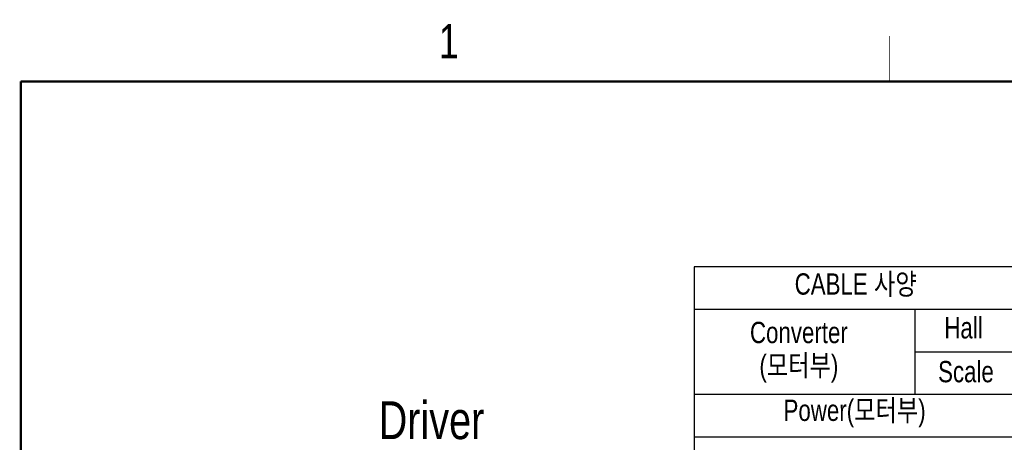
# Model space of a CAD drawing. Extents: x 4 to 2311, y -23 to 1597.
# Tile 17 of 22: x 29 to 550, y 1373 to 1597. Entities that reach past the tile are written whole.
import ezdxf
from ezdxf.enums import TextEntityAlignment as Align

# ---------------------------------------------------------------- set-up
doc = ezdxf.new("R2010")
doc.units = 0
doc.header["$LTSCALE"] = 7
doc.header["$MEASUREMENT"] = 0
doc.layers.get('0').update_dxf_attribs({"linetype": 'CONTINUOUS'})
doc.layers.add('2', color=4, linetype='CONTINUOUS')
doc.layers.add('3', color=4, linetype='CONTINUOUS')
doc.styles.get("Standard").update_dxf_attribs({"font": 'Gulim.ttf', "width": 0.8})

msp = doc.modelspace()

# ---------------------------------------------------------------- linework, layer by layer
at = {"const_width": 1.2}
for points in [[(30, 1564), (2310, 1564)], [(30, 1564), (30, 10)]]:
    msp.add_lwpolyline(points, dxfattribs=at)
at = {"layer": '2'}
for p, q in [((798.14314, 1466.08), (385.684, 1466.08)), ((385.684, 1466.08), (385.684, 1331.08)), ((798.14314, 1443.58), (385.684, 1443.58)), ((502.23815, 1443.58), (502.23815, 1398.58)), ((618.14314, 1421.08), (502.23815, 1421.08)), ((798.14314, 1398.58), (385.684, 1398.58)), ((798.14314, 1376.08), (385.684, 1376.08))]:
    msp.add_line(p, q, dxfattribs=at)
at = {"layer": '3', "const_width": 0.3}
msp.add_lwpolyline([(489, 1588), (489, 1564)], dxfattribs=at)

# ---------------------------------------------------------------- texts
at = {"color": 6, "insert": (274.83611, 1374.79897), "char_height": 20, "attachment_point": 9}
msp.add_mtext('{\\f굴림|b0|i0|c129|p49;Driver}', dxfattribs=at)
at = {"layer": '2', "char_height": 11.25, "attachment_point": 5}
for s, insert in [('{\\f굴림|b0|i0|c129|p49; CABLE 사양 }', (469.38268, 1456.4123)), ('{\\f굴림|b0|i0|c129|p49;Converter}', (441.01191, 1431.33412)), ('{\\f굴림|b0|i0|c129|p49;Hall}', (527.97199, 1433.83085)), ('{\\f굴림|b0|i0|c129|p49;(모터부)}', (441.01191, 1412.29859)), ('{\\f굴림|b0|i0|c129|p49;Scale}', (529.26815, 1410.65986)), ('{\\f굴림|b0|i0|c129|p49;Power(모터부)}', (470.45228, 1388.62798))]:
    msp.add_mtext(s, dxfattribs=dict(at, insert=insert))
at = {"layer": '3', "width": 0.8}
msp.add_text('1', height=18, dxfattribs=at).set_placement((256.0578, 1585.2502), align=Align.MIDDLE)

doc.saveas('drawing.dxf')
